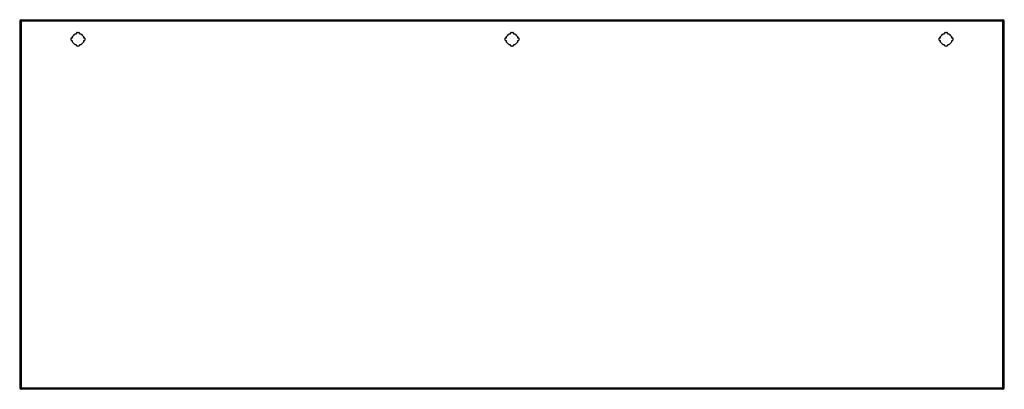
# Model space of a CAD drawing. Header units: inches. Extents: x 50.7 to 122.5, y 32.2 to 59.1.
import ezdxf

# ---------------------------------------------------------------- set-up
doc = ezdxf.new("R2010")
doc.units = ezdxf.units.IN
doc.header["$MEASUREMENT"] = 0
doc.layers.add('Visible Edges(ANSI)', color=7, linetype='Continuous', lineweight=25)
doc.layers.add('Visible Tangent Edges(ANSI)', color=7, linetype='Continuous', lineweight=25)

msp = doc.modelspace()

# ---------------------------------------------------------------- linework, layer by layer
at = {"layer": 'Visible Edges(ANSI)'}
for p, q in [((50.713, 59.029), (50.713, 32.309)), ((50.812, 59.128), (122.417, 59.128)), ((122.516, 32.309), (122.516, 59.029)), ((54.892, 58.199), (55.033, 58.199)), ((86.544, 58.199), (86.685, 58.199)), ((118.195, 58.199), (118.336, 58.199)), ((54.468, 57.634), (54.468, 57.775)), ((54.507, 57.814), (54.567, 57.814)), ((54.567, 57.594), (54.507, 57.594)), ((54.567, 57.814), (54.567, 57.903)), ((54.567, 57.505), (54.567, 57.594)), ((54.764, 58.1), (54.853, 58.1)), ((54.853, 58.1), (54.853, 58.16)), ((55.073, 58.16), (55.073, 58.1)), ((55.073, 58.1), (55.162, 58.1)), ((55.358, 57.903), (55.358, 57.814)), ((55.358, 57.814), (55.418, 57.814)), ((55.358, 57.594), (55.358, 57.505)), ((55.418, 57.594), (55.358, 57.594)), ((55.458, 57.775), (55.458, 57.634)), ((86.119, 57.634), (86.119, 57.775)), ((86.159, 57.814), (86.219, 57.814)), ((86.219, 57.594), (86.159, 57.594)), ((86.219, 57.814), (86.219, 57.903)), ((86.219, 57.505), (86.219, 57.594)), ((86.415, 58.1), (86.504, 58.1)), ((86.504, 58.1), (86.504, 58.16)), ((86.724, 58.16), (86.724, 58.1)), ((86.724, 58.1), (86.813, 58.1)), ((87.01, 57.903), (87.01, 57.814)), ((87.01, 57.814), (87.07, 57.814)), ((87.01, 57.594), (87.01, 57.505)), ((87.07, 57.594), (87.01, 57.594)), ((87.109, 57.775), (87.109, 57.634)), ((117.771, 57.634), (117.771, 57.775)), ((117.81, 57.814), (117.87, 57.814)), ((117.87, 57.594), (117.81, 57.594)), ((117.87, 57.814), (117.87, 57.903)), ((117.87, 57.505), (117.87, 57.594)), ((118.067, 58.1), (118.156, 58.1)), ((118.156, 58.1), (118.156, 58.16)), ((118.376, 58.16), (118.376, 58.1)), ((118.376, 58.1), (118.465, 58.1)), ((118.661, 57.903), (118.661, 57.814)), ((118.661, 57.814), (118.721, 57.814)), ((118.661, 57.594), (118.661, 57.505)), ((118.721, 57.594), (118.661, 57.594)), ((118.761, 57.775), (118.761, 57.634)), ((54.853, 57.309), (54.764, 57.309)), ((54.853, 57.249), (54.853, 57.309)), ((55.033, 57.209), (54.892, 57.209)), ((55.073, 57.309), (55.073, 57.249)), ((55.162, 57.309), (55.073, 57.309)), ((86.504, 57.309), (86.415, 57.309)), ((86.504, 57.249), (86.504, 57.309)), ((86.685, 57.209), (86.544, 57.209)), ((86.724, 57.309), (86.724, 57.249)), ((86.813, 57.309), (86.724, 57.309)), ((118.156, 57.309), (118.067, 57.309)), ((118.156, 57.249), (118.156, 57.309)), ((118.336, 57.209), (118.195, 57.209)), ((118.376, 57.309), (118.376, 57.249)), ((118.465, 57.309), (118.376, 57.309)), ((122.417, 32.21), (50.812, 32.21))]:
    msp.add_line(p, q, dxfattribs=at)
for centre, radius, start, end in [((50.812, 59.029), 0.099, 90, 180), ((122.417, 59.029), 0.099, 0, 90), ((54.892, 58.16), 0.0394, 90, 180), ((55.033, 58.16), 0.0394, 0, 90), ((86.544, 58.16), 0.0394, 90, 180), ((86.685, 58.16), 0.0394, 0, 90), ((118.195, 58.16), 0.0394, 90, 180), ((118.336, 58.16), 0.0394, 0, 90), ((54.507, 57.775), 0.0394, 90, 180), ((54.507, 57.634), 0.0394, 180, 270), ((54.963, 57.704), 0.443, 116.70485, 153.29515), ((54.963, 57.704), 0.443, 206.70485, 243.29515), ((54.963, 57.704), 0.443, 26.70485, 63.29515), ((54.963, 57.704), 0.443, 296.70485, 333.29515), ((55.418, 57.775), 0.0394, 0, 90), ((55.418, 57.634), 0.0394, 270, 0), ((86.159, 57.775), 0.0394, 90, 180), ((86.159, 57.634), 0.0394, 180, 270), ((86.614, 57.704), 0.443, 116.70485, 153.29515), ((86.614, 57.704), 0.443, 206.70485, 243.29515), ((86.614, 57.704), 0.443, 26.70485, 63.29515), ((86.614, 57.704), 0.443, 296.70485, 333.29515), ((87.07, 57.775), 0.0394, 0, 90), ((87.07, 57.634), 0.0394, 270, 0), ((117.81, 57.775), 0.0394, 90, 180), ((117.81, 57.634), 0.0394, 180, 270), ((118.266, 57.704), 0.443, 116.70485, 153.29515), ((118.266, 57.704), 0.443, 206.70485, 243.29515), ((118.266, 57.704), 0.443, 26.70485, 63.29515), ((118.266, 57.704), 0.443, 296.70485, 333.29515), ((118.721, 57.775), 0.0394, 0, 90), ((118.721, 57.634), 0.0394, 270, 0), ((54.892, 57.249), 0.0394, 180, 270), ((55.033, 57.249), 0.0394, 270, 0), ((86.544, 57.249), 0.0394, 180, 270), ((86.685, 57.249), 0.0394, 270, 0), ((118.195, 57.249), 0.0394, 180, 270), ((118.336, 57.249), 0.0394, 270, 0), ((50.812, 32.309), 0.099, 180, 270), ((122.417, 32.309), 0.099, 270, 0)]:
    msp.add_arc(centre, radius, start, end, dxfattribs=at)
at = {"layer": 'Visible Tangent Edges(ANSI)'}
for p, q in [((50.713, 59.029), (50.812, 59.029)), ((50.812, 59.029), (50.812, 59.128)), ((122.417, 59.029), (50.812, 59.029)), ((50.812, 59.029), (50.812, 32.309)), ((122.417, 59.128), (122.417, 59.029)), ((122.417, 59.029), (122.516, 59.029)), ((122.417, 32.309), (122.417, 59.029)), ((50.812, 32.309), (50.713, 32.309)), ((50.812, 32.21), (50.812, 32.309)), ((50.812, 32.309), (122.417, 32.309)), ((122.417, 32.309), (122.417, 32.21)), ((122.516, 32.309), (122.417, 32.309))]:
    msp.add_line(p, q, dxfattribs=at)

doc.saveas('drawing.dxf')
